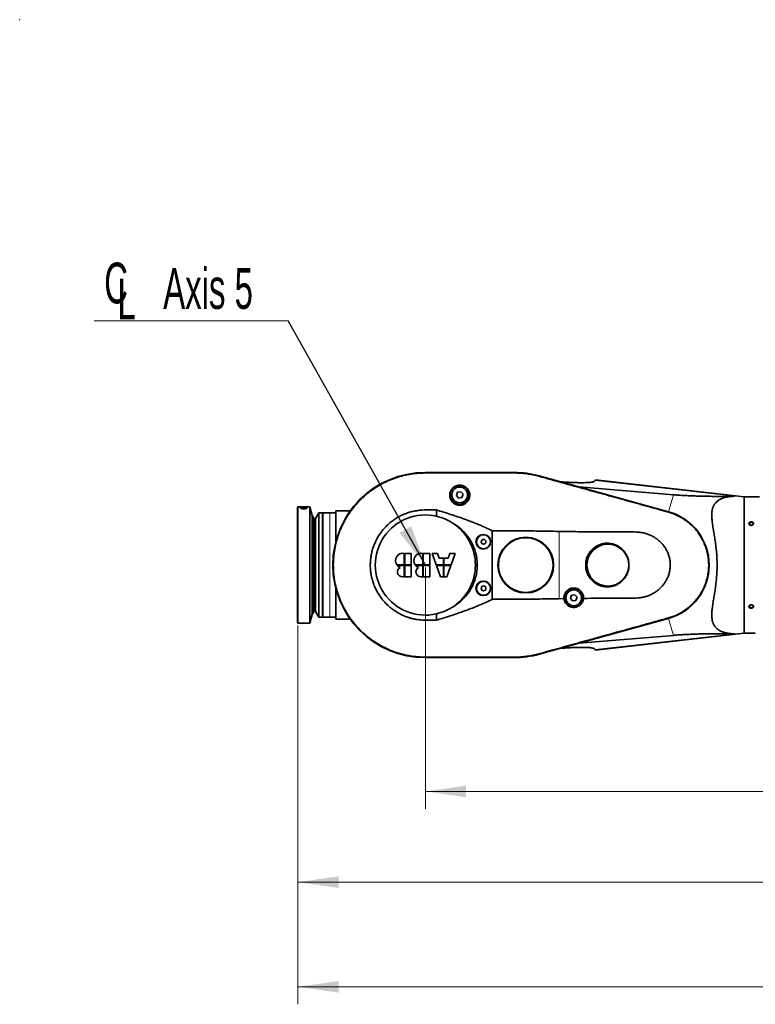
# Model space of a CAD drawing. Header units: millimetres. Extents: x 0 to 11920, y 0 to 8400.
# Tile 47 of 64: x 6593 to 7857, y 4553 to 6244. Entities that reach past the tile are written whole.
import ezdxf

# ---------------------------------------------------------------- set-up
doc = ezdxf.new("R2010")
doc.units = ezdxf.units.MM
doc.header["$LTSCALE"] = 20
doc.header["$PDSIZE"] = -1
doc.styles.add('SLDTEXTSTYLE0', font='TXT', dxfattribs={"width": 0.605})
doc.dimstyles.new('SLDDIMSTYLE0', dxfattribs={"dimtxt": 70, "dimasz": 70, "dimexe": 0, "dimexo": 0.0625, "dimgap": 17.5, "dimtad": 1, "dimdec": 1, "dimrnd": 1e-09, "dimzin": 12, "dimdsep": 46, "dimtxsty": 'SLDTEXTSTYLE0', "dimsah": 1, "dimcen": 0.09, "dimadec": 0, "dimazin": 3, "dimtfac": 1, "dimtofl": 0, "dimtmove": 0, "dimatfit": 3, "dimfxl": 1, "dimfrac": 2, "dimtolj": 1, "dimtzin": 12, "dimarcsym": 0})
doc.dimstyles.new('SLDDIMSTYLE1', dxfattribs={"dimtxt": 0.18, "dimasz": 70, "dimexe": 0, "dimexo": 0.0625, "dimgap": 0, "dimtad": 0, "dimtih": 1, "dimtoh": 1, "dimdec": 0, "dimrnd": 1e-09, "dimzin": 0, "dimdsep": 46, "dimtxsty": 'Standard', "dimsah": 1, "dimcen": 0.09, "dimadec": 0, "dimazin": 0, "dimtfac": 70, "dimtdec": 0, "dimtofl": 0, "dimtmove": 0, "dimatfit": 3, "dimfxl": 1, "dimfrac": 2, "dimtolj": 1, "dimtzin": 0, "dimarcsym": 0})

# ---------------------------------------------------------------- blocks, each defined once
blk = doc.blocks.new('_D_2')
at = {"color": 7, "linetype": 'Continuous', "lineweight": 0}
for p, q in [((8753, 5503.4), (8753, 4888.5)), ((7290.5, 5303.4), (7290.5, 4888.5)), ((8753, 4918.5), (7290.5, 4918.5))]:
    blk.add_line(p, q, dxfattribs=at)
at = {"color": 7, "linetype": 'Continuous', "lineweight": 18}
for points in [[(7290.5, 4918.5), (7360.5, 4908.5), (7360.5, 4928.5)], [(8753, 4918.5), (8683, 4928.5), (8683, 4908.5)]]:
    blk.add_solid(points, dxfattribs=at)
at = {"color": 7, "linetype": 'Continuous', "lineweight": 18, "insert": (7874.7, 5008.7), "char_height": 70, "attachment_point": 1, "style": 'SLDTEXTSTYLE0'}
blk.add_mtext('1462,5', dxfattribs=at)
blk = doc.blocks.new('_D_6')
at = {"color": 7, "linetype": 'Continuous', "lineweight": 0}
for p, q in [((7071.5, 5203.4), (7071.5, 4732.7)), ((9040, 5147.8), (9040, 4732.7)), ((9040, 4762.7), (7071.5, 4762.7))]:
    blk.add_line(p, q, dxfattribs=at)
at = {"color": 7, "linetype": 'Continuous', "lineweight": 18}
for points in [[(7071.5, 4762.7), (7141.5, 4752.7), (7141.5, 4772.7)], [(9040, 4762.7), (8970, 4772.7), (8970, 4752.7)]]:
    blk.add_solid(points, dxfattribs=at)
at = {"color": 7, "linetype": 'Continuous', "lineweight": 18, "insert": (7908.7, 4852.9), "char_height": 70, "attachment_point": 1, "style": 'SLDTEXTSTYLE0'}
blk.add_mtext('1968,5', dxfattribs=at)
blk = doc.blocks.new('_D_7')
at = {"color": 7, "linetype": 'Continuous', "lineweight": 0}
for p, q in [((9106.2, 5404.5), (9106.2, 4552.9)), ((7071.5, 5203.4), (7071.5, 4552.9)), ((9106.2, 4582.9), (7071.5, 4582.9))]:
    blk.add_line(p, q, dxfattribs=at)
at = {"color": 7, "linetype": 'Continuous', "lineweight": 18}
for centre, start, end in [((8049.2, 4636.6), 153.4349, 206.5651), ((8128.4, 4636.6), 333.4349, 26.5651)]:
    blk.add_arc(centre, 120.1, start, end, dxfattribs=at)
for points in [[(7071.5, 4582.9), (7141.5, 4572.9), (7141.5, 4592.9)], [(9106.2, 4582.9), (9036.2, 4592.9), (9036.2, 4572.9)]]:
    blk.add_solid(points, dxfattribs=at)
at = {"color": 7, "linetype": 'Continuous', "lineweight": 18, "insert": (7941.8, 4673.1), "char_height": 70, "attachment_point": 1, "style": 'SLDTEXTSTYLE0'}
blk.add_mtext('2082,5', dxfattribs=at)
blk = doc.blocks.new('SW_SYMBOL_MOD_CL')
at = {"color": 0, "linetype": 'Continuous', "lineweight": 0, "char_height": 15515, "attachment_point": 5, "style": 'SLDTEXTSTYLE0'}
for s, insert in [('C', (8000, 12000)), ('L', (12000, 6000))]:
    blk.add_mtext(s, dxfattribs=dict(at, insert=insert))
blk = doc.blocks.new('SW_NOTE_0_4')
at = {"color": 0, "linetype": 'Continuous', "lineweight": 0}
for p, q in [((-333.3, 0), (0, 0)), ((0, 0), (-333.3, 0)), ((-333.3, 0), (0, 0)), ((0, 0), (-333.3, 0)), ((-333.3, 0), (0, 0)), ((0, 0), (-333.3, 0))]:
    blk.add_line(p, q, dxfattribs=at)
at = {"color": 0, "linetype": 'Continuous', "lineweight": 0, "xscale": 0.004511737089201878, "yscale": 0.004511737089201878, "zscale": 0.004511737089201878}
blk.add_blockref('SW_SYMBOL_MOD_CL', (-331.5, 10.5), dxfattribs=at)
at = {"color": 0, "linetype": 'Continuous', "lineweight": 0, "insert": (-214.5, 90.7), "char_height": 70, "attachment_point": 1, "style": 'SLDTEXTSTYLE0'}
blk.add_mtext('Axis 5', dxfattribs=at)

msp = doc.modelspace()

# ---------------------------------------------------------------- linework, layer by layer
at = {"color": 7, "linetype": 'Continuous', "lineweight": 35}
for p, q in [((7443.47, 5466.36), (7290.47, 5466.36)), ((7443.47, 5466.26), (7290.47, 5466.26)), ((7708.51, 5398.81), (7485.9, 5460.49)), ((7708.54, 5398.92), (7485.93, 5460.59)), ((7581.34, 5451.52), (7582.13, 5452.66)), ((7582.13, 5452.66), (7582.72, 5453.5)), ((7838.47, 5424.36), (7582.72, 5453.5)), ((7345.76, 5432.29), (7343.79, 5426.86)), ((7351.45, 5433.29), (7345.76, 5432.29)), ((7355.16, 5428.87), (7351.45, 5433.29)), ((7554.02, 5441.73), (7716.63, 5428.12)), ((7343.79, 5426.86), (7347.5, 5422.44)), ((7347.5, 5422.44), (7353.19, 5423.44)), ((7353.19, 5423.44), (7355.16, 5428.87)), ((7864.47, 5424.36), (7838.47, 5424.36)), ((7838.47, 5190.36), (7838.47, 5424.36)), ((7071.47, 5407.36), (7070.47, 5406.36)), ((7070.47, 5208.36), (7070.47, 5406.36)), ((7091.97, 5407.36), (7071.47, 5407.36)), ((7071.47, 5407.36), (7071.47, 5207.36)), ((7086.97, 5405.99), (7086.97, 5405.18)), ((7086.97, 5405.12), (7086.97, 5405.18)), ((7095.93, 5392.59), (7091.97, 5407.36)), ((7091.97, 5207.36), (7091.97, 5407.36)), ((7107.37, 5396.86), (7101.79, 5387.36)), ((7113.97, 5396.86), (7107.37, 5396.86)), ((7107.37, 5217.86), (7107.37, 5396.86)), ((7113.97, 5217.86), (7113.97, 5396.86)), ((7126.47, 5396.86), (7114.47, 5396.86)), ((7114.47, 5217.86), (7114.47, 5396.86)), ((7136.47, 5396.86), (7126.47, 5396.86)), ((7161.51, 5400.36), (7136.47, 5400.36)), ((7136.47, 5353.92), (7136.47, 5400.36)), ((7309.33, 5402), (7309.33, 5391.27)), ((7099.07, 5387.36), (7095.93, 5392.59)), ((7095.93, 5222.14), (7095.93, 5392.59)), ((7101.79, 5387.36), (7099.07, 5387.36)), ((7099.07, 5227.36), (7099.07, 5387.36)), ((7101.79, 5227.36), (7101.79, 5387.36)), ((7114.47, 5387.36), (7113.97, 5387.36)), ((7405.47, 5248.55), (7405.47, 5366.18)), ((7136.47, 5353.92), (7138.44, 5353.92)), ((7136.47, 5346.92), (7136.47, 5353.92)), ((7254.12, 5307.87), (7254.12, 5327.48)), ((7266.27, 5327.48), (7255.12, 5327.48)), ((7255.12, 5327.48), (7255.12, 5307.87)), ((7266.27, 5307.87), (7266.27, 5327.48)), ((7285.88, 5307.87), (7285.88, 5327.48)), ((7298.03, 5327.48), (7286.88, 5327.48)), ((7286.88, 5327.48), (7286.88, 5307.87)), ((7298.03, 5307.87), (7298.03, 5327.48)), ((7302.21, 5327.48), (7309.07, 5307.87)), ((7311.31, 5327.48), (7302.21, 5327.48)), ((7314.18, 5319.29), (7311.31, 5327.48)), ((7321.37, 5319.29), (7314.18, 5319.29)), ((7321.37, 5307.87), (7321.37, 5319.29)), ((7322.37, 5319.29), (7322.37, 5307.87)), ((7329.56, 5319.29), (7322.37, 5319.29)), ((7332.42, 5327.48), (7329.56, 5319.29)), ((7341.52, 5327.48), (7332.42, 5327.48)), ((7334.67, 5307.87), (7341.52, 5327.48)), ((7241.29, 5307.87), (7254.12, 5307.87)), ((7254.12, 5306.86), (7242.03, 5306.86)), ((7254.12, 5287.25), (7254.12, 5306.86)), ((7255.12, 5307.87), (7266.27, 5307.87)), ((7255.12, 5306.86), (7255.12, 5287.25)), ((7266.27, 5306.86), (7255.12, 5306.86)), ((7266.27, 5287.25), (7266.27, 5306.86)), ((7273.05, 5307.87), (7285.88, 5307.87)), ((7285.88, 5306.86), (7273.79, 5306.86)), ((7285.88, 5287.25), (7285.88, 5306.86)), ((7286.88, 5307.87), (7298.03, 5307.87)), ((7286.88, 5306.86), (7286.88, 5287.25)), ((7298.03, 5306.86), (7286.88, 5306.86)), ((7298.03, 5287.25), (7298.03, 5306.86)), ((7309.07, 5307.87), (7321.37, 5307.87)), ((7309.42, 5306.86), (7316.27, 5287.25)), ((7321.37, 5306.86), (7309.42, 5306.86)), ((7321.37, 5287.25), (7321.37, 5306.86)), ((7322.37, 5307.87), (7334.67, 5307.87)), ((7322.37, 5306.86), (7322.37, 5287.25)), ((7334.32, 5306.86), (7322.37, 5306.86)), ((7327.47, 5287.25), (7334.32, 5306.86)), ((7250.98, 5287.25), (7254.12, 5287.25)), ((7255.12, 5287.25), (7266.27, 5287.25)), ((7282.74, 5287.25), (7285.88, 5287.25)), ((7286.88, 5287.25), (7298.03, 5287.25)), ((7316.27, 5287.25), (7321.37, 5287.25)), ((7322.37, 5287.25), (7327.47, 5287.25)), ((7136.47, 5260.81), (7136.47, 5267.8)), ((7138.44, 5260.81), (7136.47, 5260.81)), ((7136.47, 5214.36), (7136.47, 5260.81)), ((7520.47, 5249.62), (7528.67, 5249.74)), ((7541.76, 5255.49), (7539.79, 5250.06)), ((7539.79, 5250.06), (7543.5, 5245.64)), ((7547.45, 5256.49), (7541.76, 5255.49)), ((7543.5, 5245.64), (7549.19, 5246.64)), ((7551.16, 5252.07), (7547.45, 5256.49)), ((7549.19, 5246.64), (7551.16, 5252.07)), ((7095.93, 5222.14), (7099.07, 5227.36)), ((7099.07, 5227.36), (7101.79, 5227.36)), ((7101.79, 5227.36), (7107.37, 5217.86)), ((7113.97, 5227.36), (7114.47, 5227.36)), ((7091.97, 5207.36), (7095.93, 5222.14)), ((7107.37, 5217.86), (7113.97, 5217.86)), ((7114.47, 5217.86), (7126.47, 5217.86)), ((7126.47, 5217.86), (7136.47, 5217.86)), ((7136.47, 5214.36), (7161.51, 5214.36)), ((7309.33, 5223.46), (7309.33, 5212.73)), ((7485.9, 5154.24), (7708.51, 5215.91)), ((7485.93, 5154.14), (7708.54, 5215.81)), ((7070.47, 5208.36), (7071.47, 5207.36)), ((7071.47, 5207.36), (7091.97, 5207.36)), ((7716.63, 5186.61), (7554.02, 5173)), ((7582.72, 5161.23), (7838.47, 5190.36)), ((7838.47, 5190.36), (7843.47, 5190.36)), ((7582.13, 5162.07), (7581.34, 5163.21)), ((7582.72, 5161.23), (7582.13, 5162.07)), ((7290.47, 5148.47), (7443.47, 5148.47)), ((7290.47, 5148.36), (7443.47, 5148.36))]:
    msp.add_line(p, q, dxfattribs=at)
at = {"color": 8, "linetype": 'Continuous', "lineweight": 18}
for p, q in [((7290.47, 5465.54), (7290.47, 5466.26)), ((7443.47, 5465.54), (7443.47, 5466.26)), ((7485.71, 5459.8), (7485.9, 5460.49)), ((7582.13, 5452.66), (7821.84, 5425.52)), ((7716.63, 5428.12), (7708.54, 5398.92)), ((7077.67, 5404.32), (7075.97, 5405.99)), ((7076.45, 5404.72), (7075.97, 5405.18)), ((7086.97, 5405.99), (7085.27, 5404.32)), ((7086.97, 5405.18), (7086.5, 5404.71)), ((7126.47, 5396.86), (7126.47, 5217.86)), ((7708.33, 5398.15), (7708.51, 5398.81)), ((7520.47, 5365.11), (7520.47, 5249.62)), ((7708.33, 5216.58), (7708.51, 5215.91)), ((7716.63, 5186.61), (7708.54, 5215.81)), ((7582.13, 5162.07), (7821.84, 5189.21)), ((7290.47, 5149.19), (7290.47, 5148.47)), ((7443.47, 5149.19), (7443.47, 5148.47)), ((7485.71, 5154.93), (7485.9, 5154.24))]:
    msp.add_line(p, q, dxfattribs=at)
at = {"color": 7, "linetype": 'Continuous', "lineweight": 35, "flags": 128}
for points in [[(7075.97, 5405.99), (7075.97, 5405.9), (7075.97, 5405.81), (7075.97, 5405.71), (7075.97, 5405.61), (7075.97, 5405.51), (7075.97, 5405.4), (7075.97, 5405.29), (7075.97, 5405.18)], [(7850.47, 5375.55), (7849.42, 5375.69), (7848.48, 5376.1), (7847.75, 5376.72), (7847.32, 5377.5), (7847.23, 5378.35), (7847.5, 5379.17), (7848.08, 5379.88), (7848.93, 5380.4), (7849.94, 5380.68), (7851.01, 5380.68), (7852.02, 5380.4), (7852.86, 5379.88), (7853.45, 5379.17), (7853.71, 5378.35), (7853.62, 5377.5), (7853.19, 5376.72), (7852.47, 5376.1), (7851.53, 5375.69), (7850.47, 5375.55)], [(7850.47, 5239.17), (7849.42, 5239.03), (7848.48, 5238.63), (7847.75, 5238.01), (7847.32, 5237.23), (7847.23, 5236.38), (7847.5, 5235.56), (7848.08, 5234.85), (7848.93, 5234.33), (7849.94, 5234.05), (7851.01, 5234.05), (7852.02, 5234.33), (7852.86, 5234.85), (7853.45, 5235.56), (7853.71, 5236.38), (7853.62, 5237.23), (7853.19, 5238.01), (7852.47, 5238.63), (7851.53, 5239.03), (7850.47, 5239.17)]]:
    msp.add_lwpolyline(points, dxfattribs=at)
at = {"color": 7, "linetype": 'Continuous', "lineweight": 35}
for centre, radius in [((7349.47, 5427.86), 16.25), ((7349.47, 5427.86), 13.5), ((7390.47, 5347.36), 12), ((7390.47, 5347.36), 4.15), ((7462.97, 5307.36), 47.85), ((7462.97, 5307.36), 46.98), ((7604.07, 5307.36), 36), ((7390.47, 5267.36), 12), ((7390.47, 5267.36), 4.15), ((7545.47, 5251.06), 16.25), ((7545.47, 5251.06), 13.5)]:
    msp.add_circle(centre, radius, dxfattribs=at)
for centre, radius, start, end in [((7290.47, 5307.36), 159, 90, 270), ((7290.47, 5307.36), 158.9, 90, 270), ((7443.47, 5307.36), 159, 74.51415, 90), ((7443.47, 5307.36), 158.9, 74.51415, 90), ((7683.17, 5307.36), 94.9, 285.48585, 74.51415), ((7683.17, 5307.36), 95, 285.48585, 74.51415), ((7290.47, 5307.36), 86, 77.33162, 282.66838), ((7290.47, 5307.36), 86, 55.56039, 77.33162), ((7290.47, 5307.36), 86, 304.43961, 55.56039), ((7251.89, 5314.93), 12.74, 79.92134, 213.69124), ((7283.65, 5314.93), 12.74, 79.92134, 213.69124), ((7251.89, 5314.93), 12.74, 219.29318, 247.34024), ((7250.98, 5295.72), 8.46, 118.19224, 270), ((7283.65, 5314.93), 12.74, 219.29318, 247.34024), ((7282.74, 5295.72), 8.46, 118.19224, 270), ((7290.47, 5307.36), 86, 282.66838, 304.43961), ((7443.47, 5307.36), 158.9, 270, 285.48585), ((7443.47, 5307.36), 159, 270, 285.48585)]:
    msp.add_arc(centre, radius, start, end, dxfattribs=at)
msp.add_ellipse((7296.93, 5307.36), major_axis=(82.71, 0), ratio=0.9969479, start_param=5.2475555, end_param=7.3188151, dxfattribs=at)
for centre in [(7390.02, 5347.36), (7390.02, 5267.36)]:
    msp.add_ellipse(centre, major_axis=(12.56, 0), ratio=0.9993434, dxfattribs=at)
for points, knots in [([(7290.47, 5149.19), (7286.16, 5149.29), (7277.49, 5149.49), (7264.46, 5151.17), (7251.47, 5153.88), (7238.76, 5157.69), (7226.46, 5162.53), (7214.65, 5168.34), (7203.23, 5175.2), (7192.47, 5182.97), (7182.4, 5191.61), (7173.09, 5201.07), (7164.5, 5211.39), (7156.84, 5222.39), (7150.16, 5233.95), (7144.5, 5245.96), (7139.82, 5258.55), (7136.25, 5271.42), (7133.78, 5284.49), (7132.41, 5297.69), (7132.15, 5311.12), (7133.04, 5324.5), (7135.05, 5337.7), (7138.13, 5350.61), (7142.34, 5363.36), (7147.59, 5375.64), (7153.85, 5387.44), (7161.03, 5398.6), (7169.22, 5409.24), (7178.24, 5419.09), (7188.02, 5428.11), (7198.49, 5436.27), (7209.74, 5443.61), (7221.55, 5449.94), (7233.81, 5455.24), (7246.39, 5459.46), (7259.43, 5462.66), (7271.23, 5464.49), (7281.62, 5465.4), (7287.52, 5465.49), (7290.47, 5465.54)], [0, 0, 0, 0, 0.02607206, 0.05233793, 0.07915686, 0.10616867, 0.13232542, 0.15894195, 0.18555843, 0.21265089, 0.23902333, 0.26557885, 0.29271189, 0.32004458, 0.34641484, 0.37325674, 0.40009862, 0.42742883, 0.45380129, 0.48035689, 0.50749009, 0.53482287, 0.56119341, 0.58803569, 0.61487797, 0.64220862, 0.66857878, 0.69542064, 0.72226248, 0.74959274, 0.77596393, 0.80251823, 0.82965011, 0.85698156, 0.88335172, 0.91019363, 0.93703542, 0.96436598, 0.98218382, 1, 1, 1, 1]), ([(7290.47, 5465.54), (7296.85, 5465.54), (7309.6, 5465.54), (7335.1, 5465.54), (7366.97, 5465.54), (7398.85, 5465.54), (7424.35, 5465.54), (7437.1, 5465.54), (7443.47, 5465.54)], [0, 0, 0, 0, 0.1250012, 0.25, 0.5, 0.75, 0.875, 1, 1, 1, 1]), ([(7443.47, 5465.54), (7447, 5465.47), (7454.06, 5465.34), (7464.65, 5464.22), (7475.25, 5462.48), (7482.22, 5460.7), (7485.71, 5459.8)], [0, 0, 0, 0, 0.2471447, 0.4954197, 0.7471235, 1, 1, 1, 1]), ([(7485.71, 5459.8), (7492.4, 5457.95), (7505.77, 5454.24), (7532.53, 5446.84), (7564.46, 5438), (7601.56, 5427.72), (7637.15, 5417.88), (7666.81, 5409.67), (7690.53, 5403.08), (7702.4, 5399.8), (7708.33, 5398.15)], [0, 0, 0, 0, 0.09013465, 0.18027451, 0.36055193, 0.52040922, 0.68026735, 0.84011674, 0.92005993, 1, 1, 1, 1]), ([(7581.34, 5451.52), (7581.05, 5451.26), (7580.49, 5450.74), (7578.49, 5450.1), (7575.73, 5449.59), (7572.15, 5449.21), (7567.89, 5448.95), (7562.81, 5448.8), (7556.93, 5448.78), (7550.26, 5448.9), (7543.43, 5449.14), (7536.57, 5449.47), (7529.81, 5449.87), (7525.1, 5450.22), (7522.75, 5450.39)], [0, 0, 0, 0, 0.0820888, 0.1644661, 0.2465918, 0.3283556, 0.4103563, 0.4921784, 0.5834005, 0.6748505, 0.7660982, 0.8440286, 0.9220862, 1, 1, 1, 1]), ([(7352.08, 5410.34), (7352.55, 5410.43), (7353.86, 5410.66), (7355.95, 5411.34), (7358.26, 5412.47), (7360.37, 5413.94), (7362.28, 5415.74), (7363.9, 5417.83), (7365.24, 5420.24), (7366.18, 5422.88), (7366.7, 5425.81), (7366.7, 5428.86), (7366.12, 5432.04), (7364.91, 5435.14), (7363.15, 5437.87), (7361.04, 5440.11), (7358.84, 5441.78), (7356.48, 5443.04), (7354.06, 5443.91), (7351.48, 5444.41), (7348.91, 5444.52), (7346.46, 5444.25), (7344.18, 5443.69), (7342.04, 5442.83), (7339.98, 5441.68), (7338.08, 5440.23), (7336.26, 5438.4), (7334.7, 5436.24), (7333.41, 5433.68), (7332.56, 5430.87), (7332.17, 5427.7), (7332.42, 5424.31), (7333.27, 5421.2), (7334.23, 5419.38), (7334.61, 5418.67)], [0, 0, 0, 0, 0.0147517, 0.0416903, 0.0686367, 0.0966886, 0.1247519, 0.155307, 0.1858758, 0.2201082, 0.2543538, 0.2928175, 0.3312861, 0.3728145, 0.4143187, 0.4473226, 0.4802967, 0.5076311, 0.534944, 0.5624262, 0.5898982, 0.6144221, 0.6389555, 0.663713, 0.688485, 0.7165904, 0.744712, 0.7781441, 0.8115899, 0.8485487, 0.8855084, 0.9287607, 0.9719855, 1, 1, 1, 1]), ([(7334.61, 5418.67), (7335.11, 5417.9), (7336.11, 5416.35), (7338.14, 5414.29), (7340.54, 5412.54), (7343.21, 5411.23), (7346.01, 5410.43), (7348.98, 5410.04), (7351, 5410.24), (7352.08, 5410.34)], [0, 0, 0, 0, 0.1432995, 0.2865217, 0.4335868, 0.5805639, 0.7140958, 0.8475982, 1, 1, 1, 1]), ([(7716.63, 5428.12), (7718.65, 5427.96), (7722.69, 5427.63), (7728.6, 5427.22), (7734.4, 5426.86), (7742.07, 5426.45), (7751.35, 5426.05), (7761.99, 5425.71), (7773.98, 5425.47), (7787.19, 5425.33), (7800.25, 5425.33), (7811.77, 5425.4), (7818.48, 5425.48), (7821.84, 5425.52)], [0, 0, 0, 0, 0.0464472, 0.092903, 0.1401428, 0.1873892, 0.2843941, 0.381584, 0.4787266, 0.6280419, 0.7773961, 0.8886736, 1, 1, 1, 1]), ([(7821.84, 5425.52), (7819.25, 5425.42), (7814.05, 5425.21), (7806.7, 5423.9), (7800.46, 5421.92), (7795.35, 5419.38), (7791.32, 5416.48), (7787.91, 5412.89), (7785.32, 5408.54), (7783.56, 5403.47), (7782.6, 5397.54), (7782.53, 5390.7), (7783.17, 5383.04), (7784.34, 5374.75), (7785.79, 5365.89), (7787.36, 5356.47), (7788.87, 5346.71), (7790.18, 5336.66), (7791.12, 5326.35), (7791.68, 5315.86), (7791.84, 5305.29), (7791.55, 5295), (7790.85, 5285.05), (7789.84, 5275.48), (7788.6, 5266.12), (7787.16, 5256.88), (7785.61, 5247.82), (7784.15, 5238.99), (7783.04, 5230.6), (7782.51, 5223.29), (7782.68, 5217.03), (7783.47, 5211.73), (7784.96, 5206.97), (7787.25, 5202.84), (7790.21, 5199.31), (7793.9, 5196.27), (7798.31, 5193.77), (7803.36, 5191.81), (7808.8, 5190.44), (7814.94, 5189.48), (7819.39, 5189.31), (7821.84, 5189.21)], [0, 0, 0, 0, 0.0313238, 0.0626836, 0.0939638, 0.1170864, 0.140251, 0.1633378, 0.1866582, 0.2100733, 0.2333972, 0.259533, 0.2857736, 0.3119611, 0.339476, 0.3670914, 0.394709, 0.422227, 0.449897, 0.4776801, 0.5054585, 0.5331223, 0.5589009, 0.5847653, 0.6106374, 0.6364266, 0.6635124, 0.6907149, 0.7178693, 0.7448894, 0.7664072, 0.7879826, 0.8094799, 0.8309976, 0.8525915, 0.8741339, 0.8981363, 0.9222206, 0.946343, 0.9703976, 1, 1, 1, 1]), ([(7086.97, 5405.99), (7086.95, 5406.05), (7086.89, 5406.2), (7086.3, 5406.42), (7085.13, 5406.59), (7083.54, 5406.7), (7081.69, 5406.75), (7079.8, 5406.72), (7078.08, 5406.62), (7076.78, 5406.45), (7076.08, 5406.23), (7076, 5406.06), (7075.97, 5405.99)], [0, 0, 0, 0, 0.0638241, 0.1668358, 0.2709923, 0.3776384, 0.4869356, 0.5979726, 0.7092465, 0.8191286, 0.9263899, 1, 1, 1, 1]), ([(7075.97, 5405.18), (7075.98, 5405.16), (7075.99, 5405.02), (7076.28, 5404.74), (7077.23, 5404.38), (7078.64, 5404.09), (7080.39, 5403.93), (7082.29, 5403.91), (7084.13, 5404.07), (7085.62, 5404.36), (7086.55, 5404.67), (7086.71, 5404.87), (7086.77, 5404.93)], [0, 0, 0, 0, 0.017808, 0.1285993, 0.2397145, 0.3529841, 0.4691881, 0.5878217, 0.7074912, 0.8264507, 0.9430954, 1, 1, 1, 1]), ([(7309.33, 5212.73), (7306.17, 5212.73), (7299.25, 5212.71), (7290.45, 5212.64), (7282.93, 5213.01), (7277.26, 5213.6), (7271.58, 5214.57), (7265.89, 5215.91), (7260.27, 5217.6), (7254.13, 5219.89), (7247.57, 5222.88), (7240.64, 5226.77), (7234, 5231.28), (7227.77, 5236.33), (7222.03, 5241.84), (7216.78, 5247.81), (7212, 5254.26), (7207.79, 5261.08), (7204.19, 5268.21), (7201.22, 5275.56), (7198.84, 5283.23), (7197.14, 5291.03), (7196.1, 5298.92), (7195.72, 5306.85), (7196.02, 5314.87), (7196.99, 5322.83), (7198.62, 5330.62), (7200.89, 5338.23), (7203.83, 5345.72), (7207.38, 5352.91), (7211.5, 5359.72), (7216.16, 5366.15), (7221.4, 5372.23), (7227.13, 5377.83), (7233.29, 5382.91), (7239.81, 5387.43), (7246.77, 5391.44), (7254, 5394.82), (7261.47, 5397.57), (7269.13, 5399.68), (7277.04, 5401.17), (7286.44, 5402.08), (7297.23, 5402.02), (7305.3, 5402.01), (7309.33, 5402)], [0, 0, 0, 0, 0.0283366, 0.0619554, 0.0788316, 0.0957036, 0.1130415, 0.1303808, 0.147996, 0.1656111, 0.1890056, 0.2125629, 0.2366318, 0.2608756, 0.2842702, 0.3078294, 0.3319003, 0.356146, 0.3795278, 0.4033278, 0.4271275, 0.4513602, 0.4747446, 0.4982907, 0.5223481, 0.5465822, 0.5699941, 0.5935694, 0.6176576, 0.6419225, 0.6653135, 0.6888664, 0.7129293, 0.7371702, 0.7605485, 0.7843411, 0.8081331, 0.832357, 0.8557767, 0.879359, 0.903457, 0.927737, 0.9638536, 1, 1, 1, 1]), ([(7309.33, 5402), (7317.5, 5399.54), (7333.83, 5394.61), (7358.09, 5386.31), (7378.07, 5378.59), (7393.85, 5371.8), (7401.6, 5368.05), (7405.47, 5366.18)], [0, 0, 0, 0, 0.2491101, 0.4984428, 0.7488571, 0.8744332, 1, 1, 1, 1]), ([(7708.33, 5398.15), (7711.69, 5397.1), (7718.42, 5394.99), (7727.98, 5390.42), (7737.01, 5384.91), (7745.34, 5378.37), (7752.9, 5370.97), (7759.59, 5362.76), (7765.31, 5353.83), (7770.01, 5344.31), (7773.62, 5334.33), (7776.06, 5324.01), (7777.34, 5313.47), (7777.45, 5302.86), (7776.33, 5292.31), (7774.05, 5281.95), (7770.64, 5271.9), (7766.1, 5262.32), (7760.52, 5253.29), (7753.97, 5244.94), (7746.51, 5237.4), (7738.26, 5230.73), (7730.17, 5225.56), (7722.53, 5221.68), (7715.56, 5218.77), (7710.74, 5217.31), (7708.33, 5216.58)], [0, 0, 0, 0, 0.0430971, 0.0863364, 0.1294394, 0.1725273, 0.2157519, 0.2588398, 0.302047, 0.345392, 0.3885993, 0.4317955, 0.4751296, 0.5183259, 0.5615195, 0.6048509, 0.6480446, 0.6912377, 0.7345686, 0.7777618, 0.8209603, 0.8642965, 0.907495, 0.938315, 0.9691847, 1, 1, 1, 1]), ([(7853.48, 5380.63), (7853.72, 5380.38), (7854.22, 5379.85), (7854.53, 5378.86), (7854.42, 5377.81), (7853.88, 5376.83), (7852.96, 5376.05), (7851.76, 5375.54), (7850.41, 5375.37), (7849.05, 5375.57), (7847.85, 5376.13), (7846.95, 5376.97), (7846.47, 5377.99), (7846.44, 5379.05), (7846.86, 5380.04), (7847.66, 5380.87), (7848.78, 5381.45), (7850.11, 5381.72), (7851.48, 5381.63), (7852.66, 5381.24), (7853.24, 5380.81), (7853.48, 5380.63)], [0, 0, 0, 0, 0.0474114, 0.100584, 0.1531088, 0.2054571, 0.2582331, 0.3118205, 0.3662326, 0.4211462, 0.4760493, 0.5304206, 0.5839322, 0.6366341, 0.6889697, 0.7415553, 0.7948689, 0.8490439, 0.90385, 0.9588158, 1, 1, 1, 1]), ([(7405.47, 5366.18), (7417.89, 5366.2), (7443.26, 5366.26), (7481.6, 5365.84), (7507.51, 5365.35), (7520.47, 5365.11)], [0, 0, 0, 0, 0.3238078, 0.6618876, 1, 1, 1, 1]), ([(7562.28, 5250.13), (7564.43, 5250.15), (7582.66, 5250.33), (7605.26, 5250.63), (7630.05, 5250.57), (7643.14, 5250.55), (7654.06, 5250.63), (7662.8, 5251.49), (7669.24, 5253.05), (7675.46, 5255.27), (7681.4, 5258.15), (7686.99, 5261.63), (7692.25, 5265.75), (7697.05, 5270.53), (7701.32, 5275.91), (7704.88, 5281.67), (7707.67, 5287.71), (7709.71, 5293.94), (7710.97, 5300.24), (7711.43, 5306.51), (7711.17, 5312.66), (7710.22, 5318.64), (7708.61, 5324.38), (7706.45, 5329.83), (7703.68, 5335.12), (7700.31, 5340.17), (7696.35, 5344.93), (7691.83, 5349.32), (7686.77, 5353.28), (7681.22, 5356.73), (7675.28, 5359.54), (7669.04, 5361.7), (7662.59, 5363.27), (7649.57, 5364.47), (7630.06, 5364.45), (7604.1, 5364.45), (7577.18, 5364.4), (7549.3, 5364.7), (7530.08, 5364.97), (7520.47, 5365.11)], [0, 0, 0, 0, 0.0159843, 0.1355232, 0.1679983, 0.2004736, 0.2329354, 0.2493224, 0.2657747, 0.2821797, 0.2985138, 0.3148927, 0.3312199, 0.3482155, 0.3652696, 0.3822621, 0.3984602, 0.4147139, 0.430905, 0.4460853, 0.4613195, 0.4765015, 0.4909986, 0.5055393, 0.5200411, 0.5353574, 0.5507182, 0.5660365, 0.5822439, 0.5984982, 0.614699, 0.6311475, 0.6476347, 0.6640529, 0.7284173, 0.7928091, 0.8571976, 0.928599, 1, 1, 1, 1]), ([(7565.94, 5307.36), (7566.05, 5309.53), (7566.27, 5313.85), (7567.97, 5320.1), (7570.63, 5325.92), (7574.21, 5331.19), (7578.63, 5335.75), (7583.73, 5339.51), (7589.39, 5342.33), (7595.42, 5344.17), (7601.66, 5344.94), (7607.93, 5344.68), (7614.06, 5343.34), (7619.89, 5341.02), (7625.23, 5337.73), (7629.97, 5333.6), (7633.95, 5328.71), (7637.08, 5323.23), (7639.24, 5317.28), (7640.39, 5311.04), (7640.46, 5304.69), (7639.49, 5298.4), (7637.46, 5292.38), (7634.47, 5286.77), (7630.56, 5281.76), (7625.89, 5277.48), (7620.56, 5274.07), (7614.75, 5271.59), (7608.61, 5270.16), (7602.33, 5269.75), (7596.09, 5270.44), (7590.05, 5272.14), (7584.39, 5274.84), (7579.24, 5278.45), (7574.78, 5282.88), (7571.1, 5288), (7568.33, 5293.68), (7566.78, 5298.95), (7566.05, 5303.54), (7565.98, 5306.09), (7565.94, 5307.36)], [0, 0, 0, 0, 0.0276254, 0.0552506, 0.082289, 0.1093268, 0.1362766, 0.1632257, 0.1900389, 0.2168516, 0.2435453, 0.270239, 0.2968867, 0.3235349, 0.350228, 0.3769216, 0.4037222, 0.4305232, 0.4574393, 0.4843557, 0.5113498, 0.5383438, 0.5653581, 0.592372, 0.619345, 0.6463175, 0.6731949, 0.7000717, 0.726829, 0.7535861, 0.7802525, 0.8069191, 0.8335731, 0.8602277, 0.8869591, 0.9136911, 0.9405548, 0.967419, 0.9837095, 1, 1, 1, 1]), ([(7562.28, 5250.13), (7562.25, 5251.62), (7562.2, 5254.07), (7561.17, 5257.32), (7559.91, 5259.88), (7558.22, 5262.17), (7556.18, 5264.16), (7553.83, 5265.77), (7551.24, 5266.97), (7548.49, 5267.71), (7545.65, 5267.99), (7542.81, 5267.78), (7540.04, 5267.1), (7537.43, 5265.96), (7535.04, 5264.4), (7532.95, 5262.46), (7531.22, 5260.2), (7529.89, 5257.67), (7529.02, 5255.04), (7528.59, 5252.37), (7528.65, 5250.62), (7528.67, 5249.74)], [0, 0, 0, 0, 0.0810188, 0.1325242, 0.1840296, 0.2355359, 0.2870422, 0.3385483, 0.3900543, 0.4415551, 0.4930558, 0.5445481, 0.5960403, 0.6475273, 0.6990144, 0.7505044, 0.8019944, 0.8534939, 0.9049934, 0.9524967, 1, 1, 1, 1]), ([(7405.47, 5248.55), (7402.03, 5246.88), (7395.15, 5243.54), (7381.11, 5237.41), (7363.25, 5230.33), (7341.45, 5222.68), (7323.43, 5216.91), (7312.69, 5213.72), (7309.33, 5212.73)], [0, 0, 0, 0, 0.111658, 0.2233221, 0.4472817, 0.6724771, 0.8978907, 1, 1, 1, 1]), ([(7520.47, 5249.62), (7509.37, 5249.43), (7487.15, 5249.04), (7448.82, 5248.41), (7421.59, 5248.5), (7405.47, 5248.55)], [0, 0, 0, 0, 0.2897767, 0.5795558, 1, 1, 1, 1]), ([(7528.67, 5249.74), (7528.89, 5248.47), (7529.26, 5246.19), (7530.66, 5243.16), (7532.38, 5240.63), (7534.57, 5238.45), (7537.09, 5236.7), (7539.88, 5235.45), (7542.73, 5234.74), (7545.59, 5234.54), (7548.29, 5234.78), (7550.83, 5235.43), (7553.16, 5236.41), (7555.29, 5237.71), (7557.24, 5239.32), (7558.93, 5241.23), (7560.39, 5243.47), (7561.49, 5245.99), (7562.08, 5248.27), (7562.23, 5249.67), (7562.28, 5250.13)], [0, 0, 0, 0, 0.0792685, 0.1417856, 0.2042932, 0.2665062, 0.3286887, 0.3872555, 0.4457857, 0.4985038, 0.5512101, 0.5997914, 0.6483842, 0.6971255, 0.7458877, 0.798817, 0.8517682, 0.9111732, 0.9705906, 1, 1, 1, 1]), ([(7853.62, 5238.09), (7853.84, 5237.82), (7854.3, 5237.26), (7854.54, 5236.24), (7854.37, 5235.2), (7853.76, 5234.27), (7852.79, 5233.55), (7851.56, 5233.11), (7850.19, 5233.01), (7848.85, 5233.26), (7847.68, 5233.84), (7846.85, 5234.69), (7846.44, 5235.7), (7846.48, 5236.76), (7846.96, 5237.75), (7847.82, 5238.57), (7848.98, 5239.13), (7850.32, 5239.36), (7851.69, 5239.21), (7852.84, 5238.76), (7853.38, 5238.29), (7853.62, 5238.09)], [0, 0, 0, 0, 0.0474552, 0.1004995, 0.152957, 0.2053344, 0.2582189, 0.3119423, 0.3664595, 0.4214072, 0.47626, 0.5305125, 0.5838852, 0.6364939, 0.6888279, 0.7415017, 0.7949491, 0.8492444, 0.9041097, 0.9590513, 1, 1, 1, 1]), ([(7708.33, 5216.58), (7701.64, 5214.72), (7688.26, 5211.02), (7661.52, 5203.59), (7617.72, 5191.48), (7568.75, 5177.92), (7521.3, 5164.79), (7497.57, 5158.22), (7485.71, 5154.93)], [0, 0, 0, 0, 0.0901331, 0.1802692, 0.3605259, 0.6802601, 0.8401351, 1, 1, 1, 1]), ([(7821.84, 5189.21), (7817.54, 5189.26), (7808.93, 5189.37), (7795.56, 5189.42), (7783.45, 5189.37), (7772.75, 5189.24), (7763.59, 5189.06), (7754.05, 5188.78), (7744.08, 5188.38), (7734.46, 5187.88), (7725.31, 5187.3), (7719.53, 5186.84), (7716.63, 5186.61)], [0, 0, 0, 0, 0.1425752, 0.2851659, 0.4276885, 0.5154894, 0.6035749, 0.6915639, 0.7792663, 0.8667449, 0.9330846, 1, 1, 1, 1]), ([(7857.47, 5190.36), (7857.45, 5190.37), (7857.4, 5190.37), (7856.74, 5190.41), (7855.33, 5190.47), (7853.36, 5190.54), (7851.03, 5190.57), (7848.61, 5190.56), (7846.38, 5190.5), (7844.65, 5190.43), (7843.64, 5190.37), (7843.52, 5190.37), (7843.47, 5190.36)], [0, 0, 0, 0, 0.0522951, 0.15493, 0.2585861, 0.364844, 0.4740165, 0.5852165, 0.6968735, 0.8072302, 0.9148564, 1, 1, 1, 1]), ([(7522.75, 5164.34), (7525.94, 5164.57), (7532.32, 5165.03), (7541.3, 5165.51), (7549.75, 5165.82), (7557.51, 5165.96), (7564.48, 5165.91), (7570.09, 5165.68), (7574.39, 5165.31), (7577.55, 5164.84), (7579.6, 5164.3), (7580.82, 5163.75), (7581.16, 5163.39), (7581.34, 5163.21)], [0, 0, 0, 0, 0.1058568, 0.2120698, 0.3179662, 0.4241749, 0.5307091, 0.6368196, 0.7205902, 0.8045997, 0.8883257, 0.9441638, 1, 1, 1, 1]), ([(7443.47, 5149.19), (7437.1, 5149.19), (7424.35, 5149.19), (7398.85, 5149.19), (7366.97, 5149.19), (7335.1, 5149.19), (7312.79, 5149.19), (7300.04, 5149.19), (7293.66, 5149.19), (7290.47, 5149.19)], [0, 0, 0, 0, 0.1250004, 0.2499997, 0.4999994, 0.7499991, 0.874999, 0.9375001, 1, 1, 1, 1]), ([(7485.71, 5154.93), (7482.3, 5154.05), (7475.46, 5152.3), (7464.94, 5150.55), (7454.27, 5149.4), (7447.08, 5149.26), (7443.47, 5149.19)], [0, 0, 0, 0, 0.2471366, 0.4954191, 0.7471234, 1, 1, 1, 1])]:
    msp.add_open_spline(points, degree=3, knots=knots, dxfattribs=at)
at = {"color": 7, "linetype": 'Continuous', "lineweight": 0}
for p in [(6593.31, 6244.12), (7290.47, 5307.36)]:
    msp.add_point(p, dxfattribs=at)

# ---------------------------------------------------------------- block references
msp.add_blockref('SW_NOTE_0_4', (7054.44, 5726.67), dxfattribs=at)

# ---------------------------------------------------------------- dimensions: what is measured, and where the dimension line sits
at = {"color": 7, "linetype": 'Continuous', "lineweight": 18}
for base, p1, p2, picture, middle in [((7290.47, 4918.48), (8752.97, 5507.36), (7290.47, 5307.36), '_D_2', (8021.72, 4918.48)), ((7071.47, 4762.67), (9039.97, 5151.81), (7071.47, 5207.36), '_D_6', (8055.72, 4762.67))]:
    dim = msp.add_linear_dim(base=base, p1=p1, p2=p2, dimstyle='SLDDIMSTYLE0', dxfattribs=at)
    dim.commit()
    dim.dimension.update_dxf_attribs({"geometry": picture, "text_midpoint": middle, "dimtype": 160})
dim = msp.add_linear_dim(base=(7071.47, 4582.86), p1=(9106.18, 5408.47), p2=(7071.47, 5207.36), text='(2082,5)', dimstyle='SLDDIMSTYLE0', dxfattribs=at)
dim.commit()
dim.dimension.update_dxf_attribs({"geometry": '_D_7', "text_midpoint": (8088.82, 4582.86), "dimtype": 160})

# ---------------------------------------------------------------- leaders
at = {"color": 7, "linetype": 'Continuous', "lineweight": 0}
msp.add_leader([(7290.47, 5307.36), (7054.44, 5726.67)], dimstyle='SLDDIMSTYLE1', dxfattribs=at)

doc.saveas('drawing.dxf')
